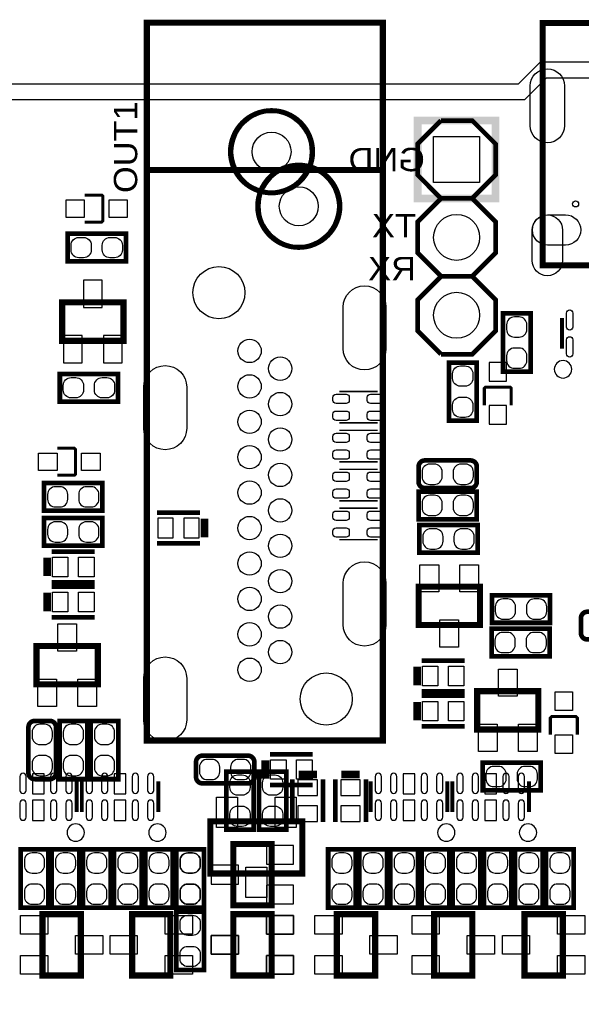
# Model space of a CAD drawing. Extents: x 0 to 160, y 0 to 118.
# Tile 12 of 13: x 124 to 143, y 86 to 118. Entities that reach past the tile are written whole.
import ezdxf

# ---------------------------------------------------------------- set-up
doc = ezdxf.new("R2010")
doc.units = 0
for name, color, linetype in [('BG_OUTLINE', 254, 'CONTINUOUS'), ('PG_SILKSCREEN_BOTTOM', 12, 'CONTINUOUS'), ('PG_SILKSCREEN_TOP', 9, 'CONTINUOUS'), ('PIN_BOTTOM', 1, 'CONTINUOUS'), ('PIN_TOP', 110, 'CONTINUOUS'), ('RKI_ALL', 40, 'CONTINUOUS'), ('RKO_BOTTOM', 23, 'CONTINUOUS'), ('RKO_TOP', 23, 'CONTINUOUS'), ('VKO_BOTTOM', 23, 'CONTINUOUS'), ('VKO_TOP', 23, 'CONTINUOUS')]:
    doc.layers.add(name, color=color, linetype=linetype)

msp = doc.modelspace()

# ---------------------------------------------------------------- linework, layer by layer
at = {"layer": 'BG_OUTLINE'}
msp.add_lwpolyline([(3.999992, 0), (155.999688, 0, 0.414214), (159.99968, 3.999992), (159.99968, 111.999776, 0.414214), (155.999688, 115.999768), (151.13, 115.999768), (150.416768, 116.713), (141.224, 116.713), (140.510768, 115.999768), (50.165, 115.999768), (49.735232, 115.57), (43.228768, 115.57), (42.799, 115.999768), (15.748, 115.999768), (15.415768, 116.332), (13.921232, 116.332), (13.589, 115.999768), (3.999992, 115.999768, 0.414214), (0, 111.999776), (0, 3.999992, 0.414214)], format="xyb", close=True, dxfattribs=at)
at = {"layer": 'PG_SILKSCREEN_BOTTOM', "const_width": 0.1524}
msp.add_lwpolyline([(133.8072, 113.792, 1), (131.1148, 113.792, 1), (133.8072, 113.792)], format="xyb", dxfattribs=at)
at = {"layer": 'PG_SILKSCREEN_BOTTOM'}
for points, const_width in [([(126.367692, 112.377804), (126.917679, 112.377804), (126.957684, 112.337799), (126.957684, 111.537801), (126.917679, 111.497796), (126.367692, 111.497796)], 0.1), ([(127.707695, 110.217712), (125.807673, 110.217712), (125.807673, 111.117888), (127.707695, 111.117888), (127.707695, 110.217712)], 0.1524), ([(127.630682, 107.628792), (125.630686, 107.628792), (125.630686, 108.878802), (127.630682, 108.878802), (127.630682, 107.628792)], 0.2), ([(139.150471, 106.918811), (139.150471, 105.018789), (138.250295, 105.018789), (138.250295, 106.918811), (139.150471, 106.918811)], 0.1524), ([(125.553673, 106.545888), (127.453695, 106.545888), (127.453695, 105.645712), (125.553673, 105.645712), (125.553673, 106.545888)], 0.1524), ([(135.92208, 105.977792), (134.67207, 105.977792)], 0.050013), ([(139.403379, 105.528008), (139.403379, 106.077995), (139.443384, 106.118), (140.243382, 106.118), (140.283387, 106.077995), (140.283387, 105.528008)], 0.1), ([(135.920074, 104.9528), (134.670063, 104.9528)], 0.050013), ([(135.92208, 104.707792), (134.67207, 104.707792)], 0.050013), ([(135.920074, 103.6828), (134.670063, 103.6828)], 0.050013), ([(135.92208, 103.437792), (134.67207, 103.437792)], 0.050013), ([(135.920074, 102.4128), (134.670063, 102.4128)], 0.050013), ([(128.724685, 102.023799), (130.124683, 102.023799)], 0.1524), ([(135.92208, 102.167792), (134.67207, 102.167792)], 0.050013), ([(130.224682, 101.823799), (130.224682, 101.223801)], 0.1524), ([(130.324682, 101.823799), (130.324682, 101.223801)], 0.1524), ([(135.920074, 101.1428), (134.670063, 101.1428)], 0.050013), ([(128.724685, 101.023801), (130.124683, 101.023801)], 0.1524), ([(130.981196, 91.683789), (130.981196, 93.583811), (131.881372, 93.583811), (131.881372, 91.683789), (130.981196, 91.683789)], 0.1524), ([(132.047996, 91.683789), (132.047996, 93.583811), (132.948172, 93.583811), (132.948172, 91.683789), (132.047996, 91.683789)], 0.1524), ([(133.341085, 93.533798), (133.941083, 93.533798)], 0.1524), ([(133.341085, 93.433798), (133.941083, 93.433798)], 0.1524), ([(134.738085, 93.533798), (135.338083, 93.533798)], 0.1524), ([(134.738085, 93.433798), (135.338083, 93.433798)], 0.1524), ([(126.102618, 93.260926), (126.102618, 92.260928)], 0.127), ([(126.26975, 93.260926), (126.26975, 92.260928)], 0.127), ([(128.769618, 93.260926), (128.769618, 92.260928)], 0.127), ([(133.141085, 91.933801), (133.141085, 93.333799)], 0.1524), ([(134.141083, 91.933801), (134.141083, 93.333799)], 0.1524), ([(134.538085, 91.933801), (134.538085, 93.333799)], 0.1524), ([(135.538083, 91.933801), (135.538083, 93.333799)], 0.1524), ([(135.69315, 93.260926), (135.69315, 92.260928)], 0.127), ([(138.193018, 93.260926), (138.193018, 92.260928)], 0.127), ([(138.36015, 93.260926), (138.36015, 92.260928)], 0.127), ([(140.860018, 93.260926), (140.860018, 92.260928)], 0.127), ([(132.463692, 91.220798), (132.463692, 89.220802), (131.213682, 89.220802), (131.213682, 91.220798), (132.463692, 91.220798)], 0.2), ([(129.355596, 89.143789), (129.355596, 91.043811), (130.255772, 91.043811), (130.255772, 89.143789), (129.355596, 89.143789)], 0.1524), ([(130.255772, 89.011811), (130.255772, 87.111789), (129.355596, 87.111789), (129.355596, 89.011811), (130.255772, 89.011811)], 0.1524), ([(132.463692, 88.934798), (132.463692, 86.934802), (131.213682, 86.934802), (131.213682, 88.934798), (132.463692, 88.934798)], 0.2)]:
    msp.add_lwpolyline(points, dxfattribs=dict(at, const_width=const_width))
for points in [[(126.355856, 91.5924, 1), (125.787912, 91.5924, 1)], [(129.022856, 91.5924, 1), (128.454912, 91.5924, 1)], [(138.446256, 91.5924, 1), (137.878312, 91.5924, 1)], [(141.113256, 91.5924, 1), (140.545312, 91.5924, 1)]]:
    msp.add_lwpolyline(points, format="xyb", close=True, dxfattribs=at)
at = {"layer": 'PG_SILKSCREEN_TOP'}
for points, const_width in [([(136.094089, 117.997351), (136.094089, 94.597347), (128.394079, 94.597347), (128.394079, 117.997351), (136.094089, 117.997351)], 0.2), ([(150.249992, 117.990595), (141.310004, 117.990595), (141.310004, 110.09061), (150.249992, 110.09061), (150.249992, 117.990595)], 0.2), ([(139.769723, 114.809778), (139.769723, 112.269778), (137.229723, 112.269778), (137.229723, 114.809778), (139.769723, 114.809778)], 0.254), ([(137.991723, 112.269778), (137.229723, 113.031778), (137.229723, 114.047778), (137.991723, 114.809778)], 0.1524), ([(137.991723, 112.269778), (139.007723, 112.269778), (139.769723, 113.031778), (139.769723, 114.047778), (139.007723, 114.809778), (137.991723, 114.809778)], 0.1524), ([(136.094089, 113.197335), (128.394079, 113.197335)], 0.2), ([(137.991723, 109.729778), (137.229723, 110.491778), (137.229723, 111.507778), (137.991723, 112.269778)], 0.1524), ([(137.991723, 109.729778), (139.007723, 109.729778), (139.769723, 110.491778), (139.769723, 111.507778), (139.007723, 112.269778), (137.991723, 112.269778)], 0.1524), ([(137.991723, 107.189778), (137.229723, 107.951778), (137.229723, 108.967778), (137.991723, 109.729778)], 0.1524), ([(137.991723, 107.189778), (139.007723, 107.189778), (139.769723, 107.951778), (139.769723, 108.967778), (139.007723, 109.729778), (137.991723, 109.729778)], 0.1524), ([(140.011912, 108.519011), (140.011912, 106.618989), (140.912088, 106.618989), (140.912088, 108.519011), (140.011912, 108.519011)], 0.1524), ([(141.940432, 108.36717), (141.940432, 107.367172)], 0.127), ([(125.473993, 103.242796), (126.02398, 103.242796), (126.063985, 103.282801), (126.063985, 104.082799), (126.02398, 104.122804), (125.473993, 104.122804)], 0.1), ([(126.940996, 102.989888), (125.040974, 102.989888), (125.040974, 102.089712), (126.940996, 102.089712), (126.940996, 102.989888)], 0.1524), ([(137.258374, 101.810312), (139.158396, 101.810312), (139.158396, 102.710488), (137.258374, 102.710488), (137.258374, 101.810312)], 0.1524), ([(126.940996, 101.846888), (125.040974, 101.846888), (125.040974, 100.946712), (126.940996, 100.946712), (126.940996, 101.846888)], 0.1524), ([(139.183796, 101.618288), (137.283774, 101.618288), (137.283774, 100.718112), (139.183796, 100.718112), (139.183796, 101.618288)], 0.1524), ([(126.690984, 100.753799), (125.290986, 100.753799)], 0.1524), ([(125.090987, 100.553799), (125.090987, 99.953801)], 0.1524), ([(125.190987, 100.553799), (125.190987, 99.953801)], 0.1524), ([(126.690984, 99.753801), (125.290986, 99.753801)], 0.1524), ([(126.690984, 99.610799), (125.290986, 99.610799)], 0.1524), ([(139.259183, 99.609808), (137.259187, 99.609808), (137.259187, 98.359798), (139.259183, 98.359798), (139.259183, 99.609808)], 0.2), ([(125.090987, 99.410799), (125.090987, 98.810801)], 0.1524), ([(125.190987, 99.410799), (125.190987, 98.810801)], 0.1524), ([(141.550695, 99.332288), (139.650673, 99.332288), (139.650673, 98.432112), (141.550695, 98.432112), (141.550695, 99.332288)], 0.1524), ([(126.690984, 98.610801), (125.290986, 98.610801)], 0.1524), ([(141.539011, 98.240088), (139.638989, 98.240088), (139.638989, 97.339912), (141.539011, 97.339912), (141.539011, 98.240088)], 0.1524), ([(124.792486, 96.427392), (126.792482, 96.427392), (126.792482, 97.677402), (124.792486, 97.677402), (124.792486, 96.427392)], 0.2), ([(138.760683, 97.197799), (137.360685, 97.197799)], 0.1524), ([(137.160686, 96.997799), (137.160686, 96.397801)], 0.1524), ([(137.260686, 96.997799), (137.260686, 96.397801)], 0.1524), ([(138.760683, 96.197801), (137.360685, 96.197801)], 0.1524), ([(138.760683, 96.054799), (137.360685, 96.054799)], 0.1524), ([(139.168886, 94.954192), (141.168882, 94.954192), (141.168882, 96.204202), (139.168886, 96.204202), (139.168886, 94.954192)], 0.2), ([(137.160686, 95.854799), (137.160686, 95.254801)], 0.1524), ([(137.260686, 95.854799), (137.260686, 95.254801)], 0.1524), ([(142.437688, 94.783808), (142.437688, 95.333795), (142.397683, 95.3738), (141.597685, 95.3738), (141.55768, 95.333795), (141.55768, 94.783808)], 0.1), ([(126.445772, 93.334789), (126.445772, 95.234811), (125.545596, 95.234811), (125.545596, 93.334789), (126.445772, 93.334789)], 0.1524), ([(127.461772, 93.334789), (127.461772, 95.234811), (126.561596, 95.234811), (126.561596, 93.334789), (127.461772, 93.334789)], 0.1524), ([(138.760683, 95.054801), (137.360685, 95.054801)], 0.1524), ([(133.807683, 94.149799), (132.407685, 94.149799)], 0.1524), ([(132.207686, 93.949799), (132.207686, 93.349801)], 0.1524), ([(132.307686, 93.949799), (132.307686, 93.349801)], 0.1524), ([(139.345873, 92.971112), (141.245895, 92.971112), (141.245895, 93.871288), (139.345873, 93.871288), (139.345873, 92.971112)], 0.1524), ([(133.807683, 93.149801), (132.407685, 93.149801)], 0.1524), ([(133.464681, 90.259789), (130.464687, 90.259789), (130.464687, 91.959811), (133.464681, 91.959811), (133.464681, 90.259789)], 0.2), ([(125.175772, 89.143789), (125.175772, 91.043811), (124.275596, 91.043811), (124.275596, 89.143789), (125.175772, 89.143789)], 0.1524), ([(126.191772, 89.143789), (126.191772, 91.043811), (125.291596, 91.043811), (125.291596, 89.143789), (126.191772, 89.143789)], 0.1524), ([(127.207772, 89.143789), (127.207772, 91.043811), (126.307596, 91.043811), (126.307596, 89.143789), (127.207772, 89.143789)], 0.1524), ([(128.223772, 89.143789), (128.223772, 91.043811), (127.323596, 91.043811), (127.323596, 89.143789), (128.223772, 89.143789)], 0.1524), ([(129.239772, 89.143789), (129.239772, 91.043811), (128.339596, 91.043811), (128.339596, 89.143789), (129.239772, 89.143789)], 0.1524), ([(130.255772, 89.143789), (130.255772, 91.043811), (129.355596, 91.043811), (129.355596, 89.143789), (130.255772, 89.143789)], 0.1524), ([(135.208772, 89.143789), (135.208772, 91.043811), (134.308596, 91.043811), (134.308596, 89.143789), (135.208772, 89.143789)], 0.1524), ([(136.224772, 89.143789), (136.224772, 91.043811), (135.324596, 91.043811), (135.324596, 89.143789), (136.224772, 89.143789)], 0.1524), ([(137.240772, 89.143789), (137.240772, 91.043811), (136.340596, 91.043811), (136.340596, 89.143789), (137.240772, 89.143789)], 0.1524), ([(138.256772, 89.143789), (138.256772, 91.043811), (137.356596, 91.043811), (137.356596, 89.143789), (138.256772, 89.143789)], 0.1524), ([(139.272772, 89.143789), (139.272772, 91.043811), (138.372596, 91.043811), (138.372596, 89.143789), (139.272772, 89.143789)], 0.1524), ([(140.288772, 89.143789), (140.288772, 91.043811), (139.388596, 91.043811), (139.388596, 89.143789), (140.288772, 89.143789)], 0.1524), ([(141.304772, 89.143789), (141.304772, 91.043811), (140.404596, 91.043811), (140.404596, 89.143789), (141.304772, 89.143789)], 0.1524), ([(142.320772, 89.143789), (142.320772, 91.043811), (141.420596, 91.043811), (141.420596, 89.143789), (142.320772, 89.143789)], 0.1524), ([(124.988676, 88.934798), (124.988676, 86.934802), (126.238686, 86.934802), (126.238686, 88.934798), (124.988676, 88.934798)], 0.2), ([(129.161692, 86.934802), (129.161692, 88.934798), (127.911682, 88.934798), (127.911682, 86.934802), (129.161692, 86.934802)], 0.2), ([(132.463692, 86.934802), (132.463692, 88.934798), (131.213682, 88.934798), (131.213682, 86.934802), (132.463692, 86.934802)], 0.2), ([(134.589876, 88.934798), (134.589876, 86.934802), (135.839886, 86.934802), (135.839886, 88.934798), (134.589876, 88.934798)], 0.2), ([(137.764876, 88.934798), (137.764876, 86.934802), (139.014886, 86.934802), (139.014886, 88.934798), (137.764876, 88.934798)], 0.2), ([(141.963292, 86.934802), (141.963292, 88.934798), (140.713282, 88.934798), (140.713282, 86.934802), (141.963292, 86.934802)], 0.2)]:
    msp.add_lwpolyline(points, dxfattribs=dict(at, const_width=const_width))
at = {"layer": 'PG_SILKSCREEN_TOP', "const_width": 0.1524}
for points in [[(134.6962, 112.014, 1), (132.0038, 112.014, 1), (134.6962, 112.014)], [(138.955196, 103.726488), (137.461574, 103.726488, 0.414214), (137.258374, 103.523288), (137.258374, 103.029512, 0.414214), (137.461574, 102.826312), (138.955196, 102.826312, 0.414214), (139.158396, 103.029512), (139.158396, 103.523288, 0.414214), (138.955196, 103.726488)], [(144.254474, 98.792132), (142.760852, 98.792132, 0.414214), (142.557652, 98.588932), (142.557652, 98.095156, 0.414214), (142.760852, 97.891956), (144.254474, 97.891956, 0.414214), (144.457674, 98.095156), (144.457674, 98.588932, 0.414214), (144.254474, 98.792132)], [(124.529596, 95.031611), (124.529596, 93.537989, 0.414214), (124.732796, 93.334789), (125.226572, 93.334789, 0.414214), (125.429772, 93.537989), (125.429772, 95.031611, 0.414214), (125.226572, 95.234811), (124.732796, 95.234811, 0.414214), (124.529596, 95.031611)], [(131.695495, 94.099888), (130.201873, 94.099888, 0.414214), (129.998673, 93.896688), (129.998673, 93.402912, 0.414214), (130.201873, 93.199712), (131.695495, 93.199712, 0.414214), (131.898695, 93.402912), (131.898695, 93.896688, 0.414214), (131.695495, 94.099888)]]:
    msp.add_lwpolyline(points, format="xyb", dxfattribs=at)
at = {"layer": 'PG_SILKSCREEN_TOP'}
msp.add_lwpolyline([(142.255138, 106.698644, 1), (141.687194, 106.698644, 1)], format="xyb", close=True, dxfattribs=at)
at = {"layer": 'PIN_BOTTOM'}
for points in [[(140.901191, 114.6429), (140.901191, 115.9383, -1), (142.018791, 115.9383), (142.018791, 114.6429, -1)], [(140.964691, 110.245296), (140.964691, 111.235896, -1), (141.955291, 111.235896), (141.955291, 110.245296, -1)], [(142.052091, 110.745295), (141.467891, 110.745295, -1), (141.467891, 111.735895), (142.052091, 111.735895, -1)], [(126.325884, 110.3376), (126.173484, 110.3376, -0.414214), (125.919484, 110.5916), (125.919484, 110.744, -0.414214), (126.173484, 110.998), (126.325884, 110.998, -0.414214), (126.579884, 110.744), (126.579884, 110.5916, -0.414214)], [(127.341884, 110.3376), (127.189484, 110.3376, -0.414214), (126.935484, 110.5916), (126.935484, 110.744, -0.414214), (127.189484, 110.998), (127.341884, 110.998, -0.414214), (127.595884, 110.744), (127.595884, 110.5916, -0.414214)], [(134.79559, 107.374233), (134.79559, 108.720433, -1), (136.19259, 108.720433), (136.19259, 107.374233, -1)], [(128.295578, 104.774238), (128.295578, 106.120438, -1), (129.692578, 106.120438), (129.692578, 104.774238, -1)], [(139.030583, 106.553), (139.030583, 106.4006, -0.414214), (138.776583, 106.1466), (138.624183, 106.1466, -0.414214), (138.370183, 106.4006), (138.370183, 106.553, -0.414214), (138.624183, 106.807), (138.776583, 106.807, -0.414214)], [(125.919484, 106.426), (126.071884, 106.426, -0.414214), (126.325884, 106.172), (126.325884, 106.0196, -0.414214), (126.071884, 105.7656), (125.919484, 105.7656, -0.414214), (125.665484, 106.0196), (125.665484, 106.172, -0.414214)], [(126.935484, 106.426), (127.087884, 106.426, -0.414214), (127.341884, 106.172), (127.341884, 106.0196, -0.414214), (127.087884, 105.7656), (126.935484, 105.7656, -0.414214), (126.681484, 106.0196), (126.681484, 106.172, -0.414214)], [(134.894676, 105.583406), (134.564476, 105.583406, -0.414214), (134.462876, 105.685006), (134.462876, 105.786606, -0.414214), (134.564476, 105.888206), (134.894676, 105.888206, -0.414214), (134.996276, 105.786606), (134.996276, 105.685006, -0.414214)], [(136.01766, 105.583406), (135.68746, 105.583406, -0.414214), (135.58586, 105.685006), (135.58586, 105.786606, -0.414214), (135.68746, 105.888206), (136.01766, 105.888206, -0.414214), (136.11926, 105.786606), (136.11926, 105.685006, -0.414214)], [(139.030583, 105.537), (139.030583, 105.3846, -0.414214), (138.776583, 105.1306), (138.624183, 105.1306, -0.414214), (138.370183, 105.3846), (138.370183, 105.537, -0.414214), (138.624183, 105.791), (138.776583, 105.791, -0.414214)], [(134.894676, 105.033394), (134.564476, 105.033394, -0.414214), (134.462876, 105.134994), (134.462876, 105.236594, -0.414214), (134.564476, 105.338194), (134.894676, 105.338194, -0.414214), (134.996276, 105.236594), (134.996276, 105.134994, -0.414214)], [(136.01766, 105.033394), (135.68746, 105.033394, -0.414214), (135.58586, 105.134994), (135.58586, 105.236594, -0.414214), (135.68746, 105.338194), (136.01766, 105.338194, -0.414214), (136.11926, 105.236594), (136.11926, 105.134994, -0.414214)], [(134.894676, 104.313406), (134.564476, 104.313406, -0.414214), (134.462876, 104.415006), (134.462876, 104.516606, -0.414214), (134.564476, 104.618206), (134.894676, 104.618206, -0.414214), (134.996276, 104.516606), (134.996276, 104.415006, -0.414214)], [(136.01766, 104.313406), (135.68746, 104.313406, -0.414214), (135.58586, 104.415006), (135.58586, 104.516606, -0.414214), (135.68746, 104.618206), (136.01766, 104.618206, -0.414214), (136.11926, 104.516606), (136.11926, 104.415006, -0.414214)], [(134.894676, 103.763394), (134.564476, 103.763394, -0.414214), (134.462876, 103.864994), (134.462876, 103.966594, -0.414214), (134.564476, 104.068194), (134.894676, 104.068194, -0.414214), (134.996276, 103.966594), (134.996276, 103.864994, -0.414214)], [(136.01766, 103.763394), (135.68746, 103.763394, -0.414214), (135.58586, 103.864994), (135.58586, 103.966594, -0.414214), (135.68746, 104.068194), (136.01766, 104.068194, -0.414214), (136.11926, 103.966594), (136.11926, 103.864994, -0.414214)], [(134.894676, 103.043406), (134.564476, 103.043406, -0.414214), (134.462876, 103.145006), (134.462876, 103.246606, -0.414214), (134.564476, 103.348206), (134.894676, 103.348206, -0.414214), (134.996276, 103.246606), (134.996276, 103.145006, -0.414214)], [(136.01766, 103.043406), (135.68746, 103.043406, -0.414214), (135.58586, 103.145006), (135.58586, 103.246606, -0.414214), (135.68746, 103.348206), (136.01766, 103.348206, -0.414214), (136.11926, 103.246606), (136.11926, 103.145006, -0.414214)], [(134.894676, 102.493394), (134.564476, 102.493394, -0.414214), (134.462876, 102.594994), (134.462876, 102.696594, -0.414214), (134.564476, 102.798194), (134.894676, 102.798194, -0.414214), (134.996276, 102.696594), (134.996276, 102.594994, -0.414214)], [(136.01766, 102.493394), (135.68746, 102.493394, -0.414214), (135.58586, 102.594994), (135.58586, 102.696594, -0.414214), (135.68746, 102.798194), (136.01766, 102.798194, -0.414214), (136.11926, 102.696594), (136.11926, 102.594994, -0.414214)], [(134.894676, 101.773406), (134.564476, 101.773406, -0.414214), (134.462876, 101.875006), (134.462876, 101.976606, -0.414214), (134.564476, 102.078206), (134.894676, 102.078206, -0.414214), (134.996276, 101.976606), (134.996276, 101.875006, -0.414214)], [(136.01766, 101.773406), (135.68746, 101.773406, -0.414214), (135.58586, 101.875006), (135.58586, 101.976606, -0.414214), (135.68746, 102.078206), (136.01766, 102.078206, -0.414214), (136.11926, 101.976606), (136.11926, 101.875006, -0.414214)], [(134.894676, 101.223394), (134.564476, 101.223394, -0.414214), (134.462876, 101.324994), (134.462876, 101.426594, -0.414214), (134.564476, 101.528194), (134.894676, 101.528194, -0.414214), (134.996276, 101.426594), (134.996276, 101.324994, -0.414214)], [(136.01766, 101.223394), (135.68746, 101.223394, -0.414214), (135.58586, 101.324994), (135.58586, 101.426594, -0.414214), (135.68746, 101.528194), (136.01766, 101.528194, -0.414214), (136.11926, 101.426594), (136.11926, 101.324994, -0.414214)], [(134.79559, 98.374251), (134.79559, 99.720451, -1), (136.19259, 99.720451), (136.19259, 98.374251, -1)], [(128.295578, 95.274232), (128.295578, 96.620432, -1), (129.692578, 96.620432), (129.692578, 95.274232, -1)], [(124.251212, 93.426788), (124.251212, 92.969588, 1), (124.454412, 92.969588), (124.454412, 93.426788, 1)], [(125.250956, 93.426788), (125.250956, 92.969588, 1), (125.454156, 92.969588), (125.454156, 93.426788, 1)], [(125.751082, 93.426788), (125.751082, 92.969588, 1), (125.954282, 92.969588), (125.954282, 93.426788, 1)], [(126.418086, 93.426788), (126.418086, 92.969588, 1), (126.621286, 92.969588), (126.621286, 93.426788, 1)], [(126.918212, 93.426788), (126.918212, 92.969588, 1), (127.121412, 92.969588), (127.121412, 93.426788, 1)], [(127.917956, 93.426788), (127.917956, 92.969588, 1), (128.121156, 92.969588), (128.121156, 93.426788, 1)], [(128.418082, 93.426788), (128.418082, 92.969588, 1), (128.621282, 92.969588), (128.621282, 93.426788, 1)], [(131.101084, 93.0656), (131.101084, 93.218, -0.414214), (131.355084, 93.472), (131.507484, 93.472, -0.414214), (131.761484, 93.218), (131.761484, 93.0656, -0.414214), (131.507484, 92.8116), (131.355084, 92.8116, -0.414214)], [(132.167884, 93.0656), (132.167884, 93.218, -0.414214), (132.421884, 93.472), (132.574284, 93.472, -0.414214), (132.828284, 93.218), (132.828284, 93.0656, -0.414214), (132.574284, 92.8116), (132.421884, 92.8116, -0.414214)], [(135.841486, 93.426788), (135.841486, 92.969588, 1), (136.044686, 92.969588), (136.044686, 93.426788, 1)], [(136.341612, 93.426788), (136.341612, 92.969588, 1), (136.544812, 92.969588), (136.544812, 93.426788, 1)], [(137.341356, 93.426788), (137.341356, 92.969588, 1), (137.544556, 92.969588), (137.544556, 93.426788, 1)], [(137.841482, 93.426788), (137.841482, 92.969588, 1), (138.044682, 92.969588), (138.044682, 93.426788, 1)], [(138.508486, 93.426788), (138.508486, 92.969588, 1), (138.711686, 92.969588), (138.711686, 93.426788, 1)], [(139.008612, 93.426788), (139.008612, 92.969588, 1), (139.211812, 92.969588), (139.211812, 93.426788, 1)], [(140.008356, 93.426788), (140.008356, 92.969588, 1), (140.211556, 92.969588), (140.211556, 93.426788, 1)], [(140.508482, 93.426788), (140.508482, 92.969588, 1), (140.711682, 92.969588), (140.711682, 93.426788, 1)], [(124.251212, 92.552012), (124.251212, 92.094812, 1), (124.454412, 92.094812), (124.454412, 92.552012, 1)], [(125.250956, 92.552012), (125.250956, 92.094812, 1), (125.454156, 92.094812), (125.454156, 92.552012, 1)], [(125.751082, 92.552012), (125.751082, 92.094812, 1), (125.954282, 92.094812), (125.954282, 92.552012, 1)], [(126.418086, 92.552012), (126.418086, 92.094812, 1), (126.621286, 92.094812), (126.621286, 92.552012, 1)], [(126.918212, 92.552012), (126.918212, 92.094812, 1), (127.121412, 92.094812), (127.121412, 92.552012, 1)], [(127.917956, 92.552012), (127.917956, 92.094812, 1), (128.121156, 92.094812), (128.121156, 92.552012, 1)], [(128.418082, 92.552012), (128.418082, 92.094812, 1), (128.621282, 92.094812), (128.621282, 92.552012, 1)], [(135.841486, 92.552012), (135.841486, 92.094812, 1), (136.044686, 92.094812), (136.044686, 92.552012, 1)], [(136.341612, 92.552012), (136.341612, 92.094812, 1), (136.544812, 92.094812), (136.544812, 92.552012, 1)], [(137.341356, 92.552012), (137.341356, 92.094812, 1), (137.544556, 92.094812), (137.544556, 92.552012, 1)], [(137.841482, 92.552012), (137.841482, 92.094812, 1), (138.044682, 92.094812), (138.044682, 92.552012, 1)], [(138.508486, 92.552012), (138.508486, 92.094812, 1), (138.711686, 92.094812), (138.711686, 92.552012, 1)], [(139.008612, 92.552012), (139.008612, 92.094812, 1), (139.211812, 92.094812), (139.211812, 92.552012, 1)], [(140.008356, 92.552012), (140.008356, 92.094812, 1), (140.211556, 92.094812), (140.211556, 92.552012, 1)], [(140.508482, 92.552012), (140.508482, 92.094812, 1), (140.711682, 92.094812), (140.711682, 92.552012, 1)], [(131.101084, 92.0496), (131.101084, 92.202, -0.414214), (131.355084, 92.456), (131.507484, 92.456, -0.414214), (131.761484, 92.202), (131.761484, 92.0496, -0.414214), (131.507484, 91.7956), (131.355084, 91.7956, -0.414214)], [(132.167884, 92.0496), (132.167884, 92.202, -0.414214), (132.421884, 92.456), (132.574284, 92.456, -0.414214), (132.828284, 92.202), (132.828284, 92.0496, -0.414214), (132.574284, 91.7956), (132.421884, 91.7956, -0.414214)], [(129.475484, 90.5256), (129.475484, 90.678, -0.414214), (129.729484, 90.932), (129.881884, 90.932, -0.414214), (130.135884, 90.678), (130.135884, 90.5256, -0.414214), (129.881884, 90.2716), (129.729484, 90.2716, -0.414214)], [(129.475484, 89.5096), (129.475484, 89.662, -0.414214), (129.729484, 89.916), (129.881884, 89.916, -0.414214), (130.135884, 89.662), (130.135884, 89.5096, -0.414214), (129.881884, 89.2556), (129.729484, 89.2556, -0.414214)], [(130.135884, 88.646), (130.135884, 88.4936, -0.414214), (129.881884, 88.2396), (129.729484, 88.2396, -0.414214), (129.475484, 88.4936), (129.475484, 88.646, -0.414214), (129.729484, 88.9), (129.881884, 88.9, -0.414214)], [(130.135884, 87.63), (130.135884, 87.4776, -0.414214), (129.881884, 87.2236), (129.729484, 87.2236, -0.414214), (129.475484, 87.4776), (129.475484, 87.63, -0.414214), (129.729484, 87.884), (129.881884, 87.884, -0.414214)]]:
    msp.add_lwpolyline(points, format="xyb", close=True, dxfattribs=at)
for points in [[(137.749724, 114.289776), (139.249721, 114.289776), (139.249721, 112.789779), (137.749724, 112.789779)], [(125.752885, 112.2172), (125.752885, 111.6584), (126.362485, 111.6584), (126.362485, 112.2172)], [(127.152883, 112.2172), (127.152883, 111.6584), (127.762483, 111.6584), (127.762483, 112.2172)], [(126.935484, 108.710298), (126.935484, 109.599298), (126.325884, 109.599298), (126.325884, 108.710298)], [(126.285473, 106.910302), (126.285473, 107.799302), (125.675873, 107.799302), (125.675873, 106.910302)], [(127.585495, 106.910302), (127.585495, 107.799302), (126.975895, 107.799302), (126.975895, 106.910302)], [(139.563983, 106.313199), (140.122783, 106.313199), (140.122783, 106.922799), (139.563983, 106.922799)], [(139.563983, 104.913201), (140.122783, 104.913201), (140.122783, 105.522801), (139.563983, 105.522801)], [(128.745691, 101.8413), (128.745691, 101.2063), (129.253691, 101.2063), (129.253691, 101.8413)], [(129.595677, 101.8413), (129.595677, 101.2063), (130.103677, 101.2063), (130.103677, 101.8413)], [(125.043184, 92.851478), (125.043184, 93.511878), (124.662184, 93.511878), (124.662184, 92.851478)], [(127.710184, 92.851478), (127.710184, 93.511878), (127.329184, 93.511878), (127.329184, 92.851478)], [(137.133584, 92.851478), (137.133584, 93.511878), (136.752584, 93.511878), (136.752584, 92.851478)], [(139.800584, 92.851478), (139.800584, 93.511878), (139.419584, 93.511878), (139.419584, 92.851478)], [(133.323584, 92.804793), (133.958584, 92.804793), (133.958584, 93.312793), (133.323584, 93.312793)], [(134.720584, 92.804793), (135.355584, 92.804793), (135.355584, 93.312793), (134.720584, 93.312793)], [(125.043184, 91.984576), (125.043184, 92.644976), (124.662184, 92.644976), (124.662184, 91.984576)], [(127.710184, 91.984576), (127.710184, 92.644976), (127.329184, 92.644976), (127.329184, 91.984576)], [(133.323584, 91.954807), (133.958584, 91.954807), (133.958584, 92.462807), (133.323584, 92.462807)], [(134.720584, 91.954807), (135.355584, 91.954807), (135.355584, 92.462807), (134.720584, 92.462807)], [(137.133584, 91.984576), (137.133584, 92.644976), (136.752584, 92.644976), (136.752584, 91.984576)], [(139.800584, 91.984576), (139.800584, 92.644976), (139.419584, 92.644976), (139.419584, 91.984576)], [(133.182182, 91.175611), (132.293182, 91.175611), (132.293182, 90.566011), (133.182182, 90.566011)], [(131.382186, 90.5256), (130.493186, 90.5256), (130.493186, 89.916), (131.382186, 89.916)], [(133.182182, 89.875589), (132.293182, 89.875589), (132.293182, 89.265989), (133.182182, 89.265989)], [(133.182182, 88.889611), (132.293182, 88.889611), (132.293182, 88.280011), (133.182182, 88.280011)], [(131.382186, 88.2396), (130.493186, 88.2396), (130.493186, 87.63), (131.382186, 87.63)], [(133.182182, 87.589589), (132.293182, 87.589589), (132.293182, 86.979989), (133.182182, 86.979989)]]:
    msp.add_lwpolyline(points, close=True, dxfattribs=at)
for centre, radius in [((132.461, 113.792), 0.635), ((142.380005, 112.090606), 0.1), ((138.499723, 110.999778), 0.749999), ((130.744087, 109.197343), 0.849998), ((138.499723, 108.459778), 0.749999), ((131.744085, 107.297347), 0.381), ((132.744083, 106.719345), 0.381), ((131.744085, 106.142333), 0.381), ((132.744083, 105.564356), 0.381), ((131.744085, 104.987344), 0.381), ((132.744083, 104.409342), 0.381), ((131.744085, 103.832355), 0.381), ((132.744083, 103.254353), 0.381), ((131.744085, 102.677341), 0.381), ((132.744083, 102.099339), 0.381), ((131.744085, 101.522352), 0.381), ((132.744083, 100.94435), 0.381), ((131.744085, 100.367338), 0.381), ((132.744083, 99.789336), 0.381), ((131.744085, 99.212349), 0.381), ((132.744083, 98.634347), 0.381), ((131.744085, 98.057335), 0.381), ((132.744083, 97.479333), 0.381), ((131.744085, 96.902346), 0.381), ((134.24408, 95.947332), 0.849998)]:
    msp.add_circle(centre, radius, dxfattribs=at)
at = {"layer": 'PIN_TOP'}
for points in [[(140.901191, 114.6429), (140.901191, 115.9383, -1), (142.018791, 115.9383), (142.018791, 114.6429, -1)], [(140.964691, 110.245296), (140.964691, 111.235896, -1), (141.955291, 111.235896), (141.955291, 110.245296, -1)], [(142.052091, 110.745295), (141.467891, 110.745295, -1), (141.467891, 111.735895), (142.052091, 111.735895, -1)], [(134.79559, 107.374233), (134.79559, 108.720433, -1), (136.19259, 108.720433), (136.19259, 107.374233, -1)], [(142.291968, 108.533032), (142.291968, 108.075832, -1), (142.088768, 108.075832), (142.088768, 108.533032, -1)], [(140.1318, 108.1532), (140.1318, 108.0008, 0.414214), (140.3858, 107.7468), (140.5382, 107.7468, 0.414214), (140.7922, 108.0008), (140.7922, 108.1532, 0.414214), (140.5382, 108.4072), (140.3858, 108.4072, 0.414214)], [(142.291968, 107.658256), (142.291968, 107.201056, -1), (142.088768, 107.201056), (142.088768, 107.658256, -1)], [(140.1318, 107.1372), (140.1318, 106.9848, 0.414214), (140.3858, 106.7308), (140.5382, 106.7308, 0.414214), (140.7922, 106.9848), (140.7922, 107.1372, 0.414214), (140.5382, 107.3912), (140.3858, 107.3912, 0.414214)], [(128.295578, 104.774238), (128.295578, 106.120438, -1), (129.692578, 106.120438), (129.692578, 104.774238, -1)], [(137.776585, 103.6066), (137.624185, 103.6066, 0.414214), (137.370185, 103.3526), (137.370185, 103.2002, 0.414214), (137.624185, 102.9462), (137.776585, 102.9462, 0.414214), (138.030585, 103.2002), (138.030585, 103.3526, 0.414214)], [(138.792585, 103.6066), (138.640185, 103.6066, 0.414214), (138.386185, 103.3526), (138.386185, 103.2002, 0.414214), (138.640185, 102.9462), (138.792585, 102.9462, 0.414214), (139.046585, 103.2002), (139.046585, 103.3526, 0.414214)], [(125.559185, 102.87), (125.406785, 102.87, 0.414214), (125.152785, 102.616), (125.152785, 102.4636, 0.414214), (125.406785, 102.2096), (125.559185, 102.2096, 0.414214), (125.813185, 102.4636), (125.813185, 102.616, 0.414214)], [(126.575185, 102.87), (126.422785, 102.87, 0.414214), (126.168785, 102.616), (126.168785, 102.4636, 0.414214), (126.422785, 102.2096), (126.575185, 102.2096, 0.414214), (126.829185, 102.4636), (126.829185, 102.616, 0.414214)], [(137.624185, 101.9302), (137.776585, 101.9302, 0.414214), (138.030585, 102.1842), (138.030585, 102.3366, 0.414214), (137.776585, 102.5906), (137.624185, 102.5906, 0.414214), (137.370185, 102.3366), (137.370185, 102.1842, 0.414214)], [(138.640185, 101.9302), (138.792585, 101.9302, 0.414214), (139.046585, 102.1842), (139.046585, 102.3366, 0.414214), (138.792585, 102.5906), (138.640185, 102.5906, 0.414214), (138.386185, 102.3366), (138.386185, 102.1842, 0.414214)], [(125.559185, 101.727), (125.406785, 101.727, 0.414214), (125.152785, 101.473), (125.152785, 101.3206, 0.414214), (125.406785, 101.0666), (125.559185, 101.0666, 0.414214), (125.813185, 101.3206), (125.813185, 101.473, 0.414214)], [(126.575185, 101.727), (126.422785, 101.727, 0.414214), (126.168785, 101.473), (126.168785, 101.3206, 0.414214), (126.422785, 101.0666), (126.575185, 101.0666, 0.414214), (126.829185, 101.3206), (126.829185, 101.473, 0.414214)], [(137.801985, 101.4984), (137.649585, 101.4984, 0.414214), (137.395585, 101.2444), (137.395585, 101.092, 0.414214), (137.649585, 100.838), (137.801985, 100.838, 0.414214), (138.055985, 101.092), (138.055985, 101.2444, 0.414214)], [(138.817985, 101.4984), (138.665585, 101.4984, 0.414214), (138.411585, 101.2444), (138.411585, 101.092, 0.414214), (138.665585, 100.838), (138.817985, 100.838, 0.414214), (139.071985, 101.092), (139.071985, 101.2444, 0.414214)], [(134.79559, 98.374251), (134.79559, 99.720451, -1), (136.19259, 99.720451), (136.19259, 98.374251, -1)], [(140.168884, 99.2124), (140.016484, 99.2124, 0.414214), (139.762484, 98.9584), (139.762484, 98.806, 0.414214), (140.016484, 98.552), (140.168884, 98.552, 0.414214), (140.422884, 98.806), (140.422884, 98.9584, 0.414214)], [(141.184884, 99.2124), (141.032484, 99.2124, 0.414214), (140.778484, 98.9584), (140.778484, 98.806, 0.414214), (141.032484, 98.552), (141.184884, 98.552, 0.414214), (141.438884, 98.806), (141.438884, 98.9584, 0.414214)], [(140.1572, 98.1202), (140.0048, 98.1202, 0.414214), (139.7508, 97.8662), (139.7508, 97.7138, 0.414214), (140.0048, 97.4598), (140.1572, 97.4598, 0.414214), (140.4112, 97.7138), (140.4112, 97.8662, 0.414214)], [(141.1732, 98.1202), (141.0208, 98.1202, 0.414214), (140.7668, 97.8662), (140.7668, 97.7138, 0.414214), (141.0208, 97.4598), (141.1732, 97.4598, 0.414214), (141.4272, 97.7138), (141.4272, 97.8662, 0.414214)], [(128.295578, 95.274232), (128.295578, 96.620432, -1), (129.692578, 96.620432), (129.692578, 95.274232, -1)], [(124.649484, 94.869), (124.649484, 94.7166, 0.414214), (124.903484, 94.4626), (125.055884, 94.4626, 0.414214), (125.309884, 94.7166), (125.309884, 94.869, 0.414214), (125.055884, 95.123), (124.903484, 95.123, 0.414214)], [(126.325884, 94.7166), (126.325884, 94.869, 0.414214), (126.071884, 95.123), (125.919484, 95.123, 0.414214), (125.665484, 94.869), (125.665484, 94.7166, 0.414214), (125.919484, 94.4626), (126.071884, 94.4626, 0.414214)], [(127.341884, 94.7166), (127.341884, 94.869, 0.414214), (127.087884, 95.123), (126.935484, 95.123, 0.414214), (126.681484, 94.869), (126.681484, 94.7166, 0.414214), (126.935484, 94.4626), (127.087884, 94.4626, 0.414214)], [(124.649484, 93.853), (124.649484, 93.7006, 0.414214), (124.903484, 93.4466), (125.055884, 93.4466, 0.414214), (125.309884, 93.7006), (125.309884, 93.853, 0.414214), (125.055884, 94.107), (124.903484, 94.107, 0.414214)], [(126.325884, 93.7006), (126.325884, 93.853, 0.414214), (126.071884, 94.107), (125.919484, 94.107, 0.414214), (125.665484, 93.853), (125.665484, 93.7006, 0.414214), (125.919484, 93.4466), (126.071884, 93.4466, 0.414214)], [(127.341884, 93.7006), (127.341884, 93.853, 0.414214), (127.087884, 94.107), (126.935484, 94.107, 0.414214), (126.681484, 93.853), (126.681484, 93.7006, 0.414214), (126.935484, 93.4466), (127.087884, 93.4466, 0.414214)], [(130.516884, 93.98), (130.364484, 93.98, 0.414214), (130.110484, 93.726), (130.110484, 93.5736, 0.414214), (130.364484, 93.3196), (130.516884, 93.3196, 0.414214), (130.770884, 93.5736), (130.770884, 93.726, 0.414214)], [(131.532884, 93.98), (131.380484, 93.98, 0.414214), (131.126484, 93.726), (131.126484, 93.5736, 0.414214), (131.380484, 93.3196), (131.532884, 93.3196, 0.414214), (131.786884, 93.5736), (131.786884, 93.726, 0.414214)], [(139.711684, 93.091), (139.864084, 93.091, 0.414214), (140.118084, 93.345), (140.118084, 93.4974, 0.414214), (139.864084, 93.7514), (139.711684, 93.7514, 0.414214), (139.457684, 93.4974), (139.457684, 93.345, 0.414214)], [(140.727684, 93.091), (140.880084, 93.091, 0.414214), (141.134084, 93.345), (141.134084, 93.4974, 0.414214), (140.880084, 93.7514), (140.727684, 93.7514, 0.414214), (140.473684, 93.4974), (140.473684, 93.345, 0.414214)], [(125.055884, 90.5256), (125.055884, 90.678, 0.414214), (124.801884, 90.932), (124.649484, 90.932, 0.414214), (124.395484, 90.678), (124.395484, 90.5256, 0.414214), (124.649484, 90.2716), (124.801884, 90.2716, 0.414214)], [(126.071884, 90.5256), (126.071884, 90.678, 0.414214), (125.817884, 90.932), (125.665484, 90.932, 0.414214), (125.411484, 90.678), (125.411484, 90.5256, 0.414214), (125.665484, 90.2716), (125.817884, 90.2716, 0.414214)], [(127.087884, 90.5256), (127.087884, 90.678, 0.414214), (126.833884, 90.932), (126.681484, 90.932, 0.414214), (126.427484, 90.678), (126.427484, 90.5256, 0.414214), (126.681484, 90.2716), (126.833884, 90.2716, 0.414214)], [(128.103884, 90.5256), (128.103884, 90.678, 0.414214), (127.849884, 90.932), (127.697484, 90.932, 0.414214), (127.443484, 90.678), (127.443484, 90.5256, 0.414214), (127.697484, 90.2716), (127.849884, 90.2716, 0.414214)], [(129.119884, 90.5256), (129.119884, 90.678, 0.414214), (128.865884, 90.932), (128.713484, 90.932, 0.414214), (128.459484, 90.678), (128.459484, 90.5256, 0.414214), (128.713484, 90.2716), (128.865884, 90.2716, 0.414214)], [(130.135884, 90.5256), (130.135884, 90.678, 0.414214), (129.881884, 90.932), (129.729484, 90.932, 0.414214), (129.475484, 90.678), (129.475484, 90.5256, 0.414214), (129.729484, 90.2716), (129.881884, 90.2716, 0.414214)], [(135.088884, 90.5256), (135.088884, 90.678, 0.414214), (134.834884, 90.932), (134.682484, 90.932, 0.414214), (134.428484, 90.678), (134.428484, 90.5256, 0.414214), (134.682484, 90.2716), (134.834884, 90.2716, 0.414214)], [(136.104884, 90.5256), (136.104884, 90.678, 0.414214), (135.850884, 90.932), (135.698484, 90.932, 0.414214), (135.444484, 90.678), (135.444484, 90.5256, 0.414214), (135.698484, 90.2716), (135.850884, 90.2716, 0.414214)], [(137.120884, 90.5256), (137.120884, 90.678, 0.414214), (136.866884, 90.932), (136.714484, 90.932, 0.414214), (136.460484, 90.678), (136.460484, 90.5256, 0.414214), (136.714484, 90.2716), (136.866884, 90.2716, 0.414214)], [(138.136884, 90.5256), (138.136884, 90.678, 0.414214), (137.882884, 90.932), (137.730484, 90.932, 0.414214), (137.476484, 90.678), (137.476484, 90.5256, 0.414214), (137.730484, 90.2716), (137.882884, 90.2716, 0.414214)], [(139.152884, 90.5256), (139.152884, 90.678, 0.414214), (138.898884, 90.932), (138.746484, 90.932, 0.414214), (138.492484, 90.678), (138.492484, 90.5256, 0.414214), (138.746484, 90.2716), (138.898884, 90.2716, 0.414214)], [(140.168884, 90.5256), (140.168884, 90.678, 0.414214), (139.914884, 90.932), (139.762484, 90.932, 0.414214), (139.508484, 90.678), (139.508484, 90.5256, 0.414214), (139.762484, 90.2716), (139.914884, 90.2716, 0.414214)], [(141.184884, 90.5256), (141.184884, 90.678, 0.414214), (140.930884, 90.932), (140.778484, 90.932, 0.414214), (140.524484, 90.678), (140.524484, 90.5256, 0.414214), (140.778484, 90.2716), (140.930884, 90.2716, 0.414214)], [(142.200884, 90.5256), (142.200884, 90.678, 0.414214), (141.946884, 90.932), (141.794484, 90.932, 0.414214), (141.540484, 90.678), (141.540484, 90.5256, 0.414214), (141.794484, 90.2716), (141.946884, 90.2716, 0.414214)], [(125.055884, 89.5096), (125.055884, 89.662, 0.414214), (124.801884, 89.916), (124.649484, 89.916, 0.414214), (124.395484, 89.662), (124.395484, 89.5096, 0.414214), (124.649484, 89.2556), (124.801884, 89.2556, 0.414214)], [(126.071884, 89.5096), (126.071884, 89.662, 0.414214), (125.817884, 89.916), (125.665484, 89.916, 0.414214), (125.411484, 89.662), (125.411484, 89.5096, 0.414214), (125.665484, 89.2556), (125.817884, 89.2556, 0.414214)], [(127.087884, 89.5096), (127.087884, 89.662, 0.414214), (126.833884, 89.916), (126.681484, 89.916, 0.414214), (126.427484, 89.662), (126.427484, 89.5096, 0.414214), (126.681484, 89.2556), (126.833884, 89.2556, 0.414214)], [(128.103884, 89.5096), (128.103884, 89.662, 0.414214), (127.849884, 89.916), (127.697484, 89.916, 0.414214), (127.443484, 89.662), (127.443484, 89.5096, 0.414214), (127.697484, 89.2556), (127.849884, 89.2556, 0.414214)], [(129.119884, 89.5096), (129.119884, 89.662, 0.414214), (128.865884, 89.916), (128.713484, 89.916, 0.414214), (128.459484, 89.662), (128.459484, 89.5096, 0.414214), (128.713484, 89.2556), (128.865884, 89.2556, 0.414214)], [(130.135884, 89.5096), (130.135884, 89.662, 0.414214), (129.881884, 89.916), (129.729484, 89.916, 0.414214), (129.475484, 89.662), (129.475484, 89.5096, 0.414214), (129.729484, 89.2556), (129.881884, 89.2556, 0.414214)], [(135.088884, 89.5096), (135.088884, 89.662, 0.414214), (134.834884, 89.916), (134.682484, 89.916, 0.414214), (134.428484, 89.662), (134.428484, 89.5096, 0.414214), (134.682484, 89.2556), (134.834884, 89.2556, 0.414214)], [(136.104884, 89.5096), (136.104884, 89.662, 0.414214), (135.850884, 89.916), (135.698484, 89.916, 0.414214), (135.444484, 89.662), (135.444484, 89.5096, 0.414214), (135.698484, 89.2556), (135.850884, 89.2556, 0.414214)], [(137.120884, 89.5096), (137.120884, 89.662, 0.414214), (136.866884, 89.916), (136.714484, 89.916, 0.414214), (136.460484, 89.662), (136.460484, 89.5096, 0.414214), (136.714484, 89.2556), (136.866884, 89.2556, 0.414214)], [(138.136884, 89.5096), (138.136884, 89.662, 0.414214), (137.882884, 89.916), (137.730484, 89.916, 0.414214), (137.476484, 89.662), (137.476484, 89.5096, 0.414214), (137.730484, 89.2556), (137.882884, 89.2556, 0.414214)], [(139.152884, 89.5096), (139.152884, 89.662, 0.414214), (138.898884, 89.916), (138.746484, 89.916, 0.414214), (138.492484, 89.662), (138.492484, 89.5096, 0.414214), (138.746484, 89.2556), (138.898884, 89.2556, 0.414214)], [(140.168884, 89.5096), (140.168884, 89.662, 0.414214), (139.914884, 89.916), (139.762484, 89.916, 0.414214), (139.508484, 89.662), (139.508484, 89.5096, 0.414214), (139.762484, 89.2556), (139.914884, 89.2556, 0.414214)], [(141.184884, 89.5096), (141.184884, 89.662, 0.414214), (140.930884, 89.916), (140.778484, 89.916, 0.414214), (140.524484, 89.662), (140.524484, 89.5096, 0.414214), (140.778484, 89.2556), (140.930884, 89.2556, 0.414214)], [(142.200884, 89.5096), (142.200884, 89.662, 0.414214), (141.946884, 89.916), (141.794484, 89.916, 0.414214), (141.540484, 89.662), (141.540484, 89.5096, 0.414214), (141.794484, 89.2556), (141.946884, 89.2556, 0.414214)]]:
    msp.add_lwpolyline(points, format="xyb", close=True, dxfattribs=at)
for points in [[(137.749724, 114.289776), (139.249721, 114.289776), (139.249721, 112.789779), (137.749724, 112.789779)], [(124.859186, 103.4034), (124.859186, 103.9622), (125.468786, 103.9622), (125.468786, 103.4034)], [(126.259184, 103.4034), (126.259184, 103.9622), (126.868784, 103.9622), (126.868784, 103.4034)], [(125.819992, 100.5713), (125.819992, 99.9363), (125.311992, 99.9363), (125.311992, 100.5713)], [(126.669978, 100.5713), (126.669978, 99.9363), (126.161978, 99.9363), (126.161978, 100.5713)], [(137.913974, 100.328298), (137.913974, 99.439298), (137.304374, 99.439298), (137.304374, 100.328298)], [(139.213996, 100.328298), (139.213996, 99.439298), (138.604396, 99.439298), (138.604396, 100.328298)], [(125.819992, 99.4283), (125.819992, 98.7933), (125.311992, 98.7933), (125.311992, 99.4283)], [(126.669978, 99.4283), (126.669978, 98.7933), (126.161978, 98.7933), (126.161978, 99.4283)], [(125.487684, 97.508898), (125.487684, 98.397898), (126.097284, 98.397898), (126.097284, 97.508898)], [(138.563985, 98.528302), (138.563985, 97.639302), (137.954385, 97.639302), (137.954385, 98.528302)], [(137.889691, 97.0153), (137.889691, 96.3803), (137.381691, 96.3803), (137.381691, 97.0153)], [(138.739677, 97.0153), (138.739677, 96.3803), (138.231677, 96.3803), (138.231677, 97.0153)], [(139.864084, 96.035698), (139.864084, 96.924698), (140.473684, 96.924698), (140.473684, 96.035698)], [(124.837673, 95.708902), (124.837673, 96.597902), (125.447273, 96.597902), (125.447273, 95.708902)], [(126.137695, 95.708902), (126.137695, 96.597902), (126.747295, 96.597902), (126.747295, 95.708902)], [(142.277084, 95.568999), (141.718284, 95.568999), (141.718284, 96.178599), (142.277084, 96.178599)], [(137.889691, 95.8723), (137.889691, 95.2373), (137.381691, 95.2373), (137.381691, 95.8723)], [(138.739677, 95.8723), (138.739677, 95.2373), (138.231677, 95.2373), (138.231677, 95.8723)], [(139.214073, 94.235702), (139.214073, 95.124702), (139.823673, 95.124702), (139.823673, 94.235702)], [(140.514095, 94.235702), (140.514095, 95.124702), (141.123695, 95.124702), (141.123695, 94.235702)], [(142.277084, 94.169001), (141.718284, 94.169001), (141.718284, 94.778601), (142.277084, 94.778601)], [(132.936691, 93.9673), (132.936691, 93.3323), (132.428691, 93.3323), (132.428691, 93.9673)], [(133.786677, 93.9673), (133.786677, 93.3323), (133.278677, 93.3323), (133.278677, 93.9673)], [(131.355084, 92.7481), (131.355084, 91.7575), (130.669284, 91.7575), (130.669284, 92.7481)], [(133.260084, 92.7481), (133.260084, 91.7575), (132.574284, 91.7575), (132.574284, 92.7481)], [(132.307584, 90.4621), (132.307584, 89.4715), (131.621784, 89.4715), (131.621784, 90.4621)], [(124.270186, 88.889611), (125.159186, 88.889611), (125.159186, 88.280011), (124.270186, 88.280011)], [(129.880182, 88.280011), (128.991182, 88.280011), (128.991182, 88.889611), (129.880182, 88.889611)], [(133.182182, 88.280011), (132.293182, 88.280011), (132.293182, 88.889611), (133.182182, 88.889611)], [(133.871386, 88.889611), (134.760386, 88.889611), (134.760386, 88.280011), (133.871386, 88.280011)], [(137.046386, 88.889611), (137.935386, 88.889611), (137.935386, 88.280011), (137.046386, 88.280011)], [(142.681782, 88.280011), (141.792782, 88.280011), (141.792782, 88.889611), (142.681782, 88.889611)], [(126.070182, 88.2396), (126.959182, 88.2396), (126.959182, 87.63), (126.070182, 87.63)], [(128.080186, 87.63), (127.191186, 87.63), (127.191186, 88.2396), (128.080186, 88.2396)], [(131.382186, 87.63), (130.493186, 87.63), (130.493186, 88.2396), (131.382186, 88.2396)], [(135.671382, 88.2396), (136.560382, 88.2396), (136.560382, 87.63), (135.671382, 87.63)], [(138.846382, 88.2396), (139.735382, 88.2396), (139.735382, 87.63), (138.846382, 87.63)], [(140.881786, 87.63), (139.992786, 87.63), (139.992786, 88.2396), (140.881786, 88.2396)], [(124.270186, 87.589589), (125.159186, 87.589589), (125.159186, 86.979989), (124.270186, 86.979989)], [(129.880182, 86.979989), (128.991182, 86.979989), (128.991182, 87.589589), (129.880182, 87.589589)], [(133.182182, 86.979989), (132.293182, 86.979989), (132.293182, 87.589589), (133.182182, 87.589589)], [(133.871386, 87.589589), (134.760386, 87.589589), (134.760386, 86.979989), (133.871386, 86.979989)], [(137.046386, 87.589589), (137.935386, 87.589589), (137.935386, 86.979989), (137.046386, 86.979989)], [(142.681782, 86.979989), (141.792782, 86.979989), (141.792782, 87.589589), (142.681782, 87.589589)]]:
    msp.add_lwpolyline(points, close=True, dxfattribs=at)
for centre, radius in [((133.35, 112.014), 0.635), ((142.380005, 112.090606), 0.1), ((138.499723, 110.999778), 0.749999), ((130.744087, 109.197343), 0.849998), ((138.499723, 108.459778), 0.749999), ((131.744085, 107.297347), 0.381), ((132.744083, 106.719345), 0.381), ((131.744085, 106.142333), 0.381), ((132.744083, 105.564356), 0.381), ((131.744085, 104.987344), 0.381), ((132.744083, 104.409342), 0.381), ((131.744085, 103.832355), 0.381), ((132.744083, 103.254353), 0.381), ((131.744085, 102.677341), 0.381), ((132.744083, 102.099339), 0.381), ((131.744085, 101.522352), 0.381), ((132.744083, 100.94435), 0.381), ((131.744085, 100.367338), 0.381), ((132.744083, 99.789336), 0.381), ((131.744085, 99.212349), 0.381), ((132.744083, 98.634347), 0.381), ((131.744085, 98.057335), 0.381), ((132.744083, 97.479333), 0.381), ((131.744085, 96.902346), 0.381), ((134.24408, 95.947332), 0.849998)]:
    msp.add_circle(centre, radius, dxfattribs=at)
at = {"layer": 'RKI_ALL'}
msp.add_lwpolyline([(155.999688, 0.508), (3.999992, 0.508, -0.414214), (0.508, 3.999992), (0.508, 111.999776, -0.414214), (3.999992, 115.491768), (13.799414, 115.491768), (14.131646, 115.824), (15.205354, 115.824), (15.537586, 115.491768), (42.588586, 115.491768), (43.018354, 115.062), (49.945646, 115.062), (50.375414, 115.491768), (140.721182, 115.491768), (141.434414, 116.205), (150.206354, 116.205), (150.919586, 115.491768), (155.999688, 115.491768, -0.414214), (159.49168, 111.999776), (159.49168, 3.999992, -0.414214)], format="xyb", close=True, dxfattribs=at)
at = {"layer": 'RKO_BOTTOM'}
msp.add_lwpolyline([(133.731, 113.792, 1), (131.191, 113.792, 1)], format="xyb", close=True, dxfattribs=at)
at = {"layer": 'RKO_TOP'}
msp.add_lwpolyline([(134.62, 112.014, 1), (132.08, 112.014, 1)], format="xyb", close=True, dxfattribs=at)
at = {"layer": 'VKO_BOTTOM'}
msp.add_lwpolyline([(133.731, 113.792, 1), (131.191, 113.792, 1)], format="xyb", close=True, dxfattribs=at)
at = {"layer": 'VKO_TOP'}
msp.add_lwpolyline([(134.62, 112.014, 1), (132.08, 112.014, 1)], format="xyb", close=True, dxfattribs=at)

# ---------------------------------------------------------------- texts
at = {"layer": 'PG_SILKSCREEN_BOTTOM', "text_generation_flag": 2, "width": 1.1}
for s, p in [('GND', (137.4648, 113.157)), ('TX', (137.1727, 110.998)), ('RX', (137.1727, 109.601))]:
    msp.add_text(s, height=0.762, dxfattribs=at).set_placement(p)
at = {"layer": 'PG_SILKSCREEN_TOP', "width": 1.1}
msp.add_text('OUT1', height=0.762, rotation=90, dxfattribs=at).set_placement((128.078484, 112.4458))

doc.saveas('drawing.dxf')
